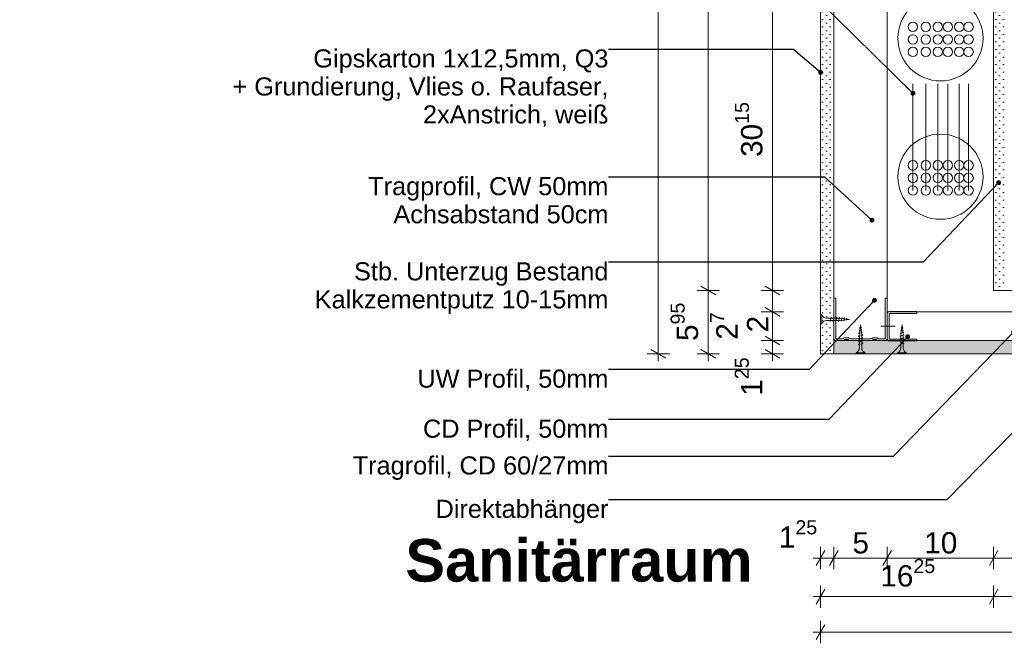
# Model space of a CAD drawing. Header units: metres. Extents: x 0 to 114, y 1 to 7.
# Tile 13 of 50: x 2.477 to 3.402, y 3.374 to 3.96. Entities that reach past the tile are written whole.
import ezdxf

# ---------------------------------------------------------------- set-up
doc = ezdxf.new("R2010")
doc.units = ezdxf.units.M
doc.header["$MEASUREMENT"] = 0
for name, pattern in [('Punktlinie eng', [0.0075, 0.0025, -0.005]), ('Strichlinie eng', [0.023, 0.015, -0.008]), ('VERDECKT', [0.005625, 0.00375, -0.001875])]:
    doc.linetypes.add(name, pattern=pattern)
for name, color, linetype in [('152 - Bemaßung_ Beschriftung.Ausbau', 7, 'Continuous'), ('301 - Elemente.Linie', 7, 'Continuous'), ('608 - Struktur.Träger', 7, 'Continuous'), ('653 - Abdeckung.TB Verkofferung', 7, 'Continuous'), ('Neubau_152 - Bemaßung_ Beschriftung.Ausbau', 7, 'Continuous'), ('Neubau_653 - Abdeckung.TB Verkofferung', 7, 'Continuous'), ('Neubau_660 - Unterkonstruktion.Trockenbau', 7, 'Continuous')]:
    doc.layers.add(name, color=color, linetype=linetype)
doc.styles.add('ERSTELLTER_STIL_1', font='txt')
doc.styles.add('ERSTELLTER_STIL_2', font='txt')
doc.dimstyles.new('ERSTELLTER_STIL__1', dxfattribs={"dimtxt": 0.02, "dimasz": 0.01064, "dimexe": 0.18, "dimexo": 0.0625, "dimgap": 0, "dimtad": 1, "dimtih": 1, "dimtoh": 1, "dimzin": 0, "dimdsep": 46, "dimtxsty": 'ERSTELLTER_STIL_1', "dimblk": 'ARROWHEAD_2', "dimblk1": 'ARROWHEAD_2', "dimblk2": 'ARROWHEAD_2', "dimcen": 0.09, "dimse1": 1, "dimse2": 1, "dimclrd": 7, "dimclre": 7, "dimclrt": 7, "dimazin": 0, "dimtfac": 1, "dimtdec": 4, "dimtmove": 0, "dimatfit": 3, "dimfxl": 1, "dimtolj": 1, "dimtzin": 0, "dimarcsym": 0})
doc.dimstyles.new('ERSTELLTER_STIL__2', dxfattribs={"dimtxt": 0.02, "dimasz": 0.01064, "dimexe": 0.18, "dimexo": 0.0625, "dimgap": 0, "dimtad": 1, "dimzin": 0, "dimdsep": 46, "dimtxsty": 'ERSTELLTER_STIL_1', "dimblk": 'ARROWHEAD_2', "dimblk1": 'ARROWHEAD_2', "dimblk2": 'ARROWHEAD_2', "dimcen": 0.09, "dimse1": 1, "dimse2": 1, "dimclrd": 7, "dimclre": 7, "dimclrt": 7, "dimazin": 0, "dimtfac": 1, "dimtdec": 4, "dimtmove": 0, "dimatfit": 3, "dimfxl": 1, "dimtolj": 1, "dimtzin": 0, "dimarcsym": 0})
doc.dimstyles.new('ERSTELLTER_STIL__3', dxfattribs={"dimtxt": 0.18, "dimasz": 0.00912, "dimexe": 0.18, "dimexo": 0.0625, "dimgap": 0, "dimtad": 0, "dimtih": 1, "dimtoh": 1, "dimdec": 4, "dimzin": 0, "dimdsep": 46, "dimcen": 0.09, "dimadec": 0, "dimazin": 0, "dimtfac": 1, "dimtdec": 4, "dimtmove": 0, "dimatfit": 3, "dimldrblk": 'ARROWHEAD_11', "dimfxl": 1, "dimtolj": 1, "dimtzin": 0, "dimarcsym": 0})
pattern_1 = [(45, (0, 0), (-0.003535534, 0.003535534), [0, -0.005])]

# ---------------------------------------------------------------- blocks, each defined once
blk = doc.blocks.new('*D236')
at = {"layer": '152 - Bemaßung_ Beschriftung.Ausbau', "color": 7, "linetype": 'Continuous', "lineweight": 5}
for p, q in [((3.17737, 3.66204), (3.19137, 3.65396)), ((3.19487, 3.658), (3.17387, 3.658)), ((3.18437, 3.6455), (3.18437, 3.658)), ((3.19487, 3.6455), (3.17387, 3.6455)), ((3.17737, 3.64954), (3.19137, 3.64146)), ((3.18437, 3.63865), (3.18437, 3.6455))]:
    blk.add_line(p, q, dxfattribs=at)
at = {"layer": '152 - Bemaßung_ Beschriftung.Ausbau', "color": 7, "lineweight": 5, "insert": (3.18058, 3.60624), "char_height": 0.02, "attachment_point": 7, "rotation": 90, "style": 'ERSTELLTER_STIL_1'}
blk.add_mtext('\\A1;{\\pql;\\fArial|b0|i0|c0|p38;1\\fArial|b0|i0|c0|p38;\\A1{\\H.66x;\\S25^  ;}}', dxfattribs=at)
blk = doc.blocks.new('ARROWHEAD_2')
at = {"color": 0, "linetype": 'Continuous', "lineweight": 0}
for p, q in [((0, 0), (-1, 0)), ((-0.378, -0.655), (0.378, 0.655))]:
    blk.add_line(p, q, dxfattribs=at)
blk = doc.blocks.new('*D237')
at = {"layer": '152 - Bemaßung_ Beschriftung.Ausbau', "color": 7, "linetype": 'Continuous', "lineweight": 5}
for p, q in [((3.19487, 3.685), (3.17387, 3.685)), ((3.17737, 3.68904), (3.19137, 3.68096)), ((3.18437, 3.658), (3.18437, 3.685)), ((3.17737, 3.66204), (3.19137, 3.65396)), ((3.19487, 3.658), (3.17387, 3.658))]:
    blk.add_line(p, q, dxfattribs=at)
at = {"layer": '152 - Bemaßung_ Beschriftung.Ausbau', "color": 7, "lineweight": 5, "char_height": 0.02, "attachment_point": 7, "rotation": 90, "style": 'ERSTELLTER_STIL_1'}
for s, insert in [('\\A1;{\\pql;\\fArial|b0|i0|c0|p38;2\\fArial|b0|i0|c0|p38;\\A1{\\H.66x;\\S7^  ;}}', (3.15737, 3.6589)), ('\\A1;{\\pql;\\fArial|b0|i0|c0|p38;2}', (3.18037, 3.66578))]:
    blk.add_mtext(s, dxfattribs=dict(at, insert=insert))
blk = doc.blocks.new('*D238')
at = {"layer": '152 - Bemaßung_ Beschriftung.Ausbau', "color": 7, "linetype": 'Continuous', "lineweight": 5}
for p, q in [((3.17737, 3.70904), (3.19137, 3.70096)), ((3.19487, 3.705), (3.17387, 3.705)), ((3.18437, 3.685), (3.18437, 3.705)), ((3.19487, 3.685), (3.17387, 3.685)), ((3.17737, 3.68904), (3.19137, 3.68096))]:
    blk.add_line(p, q, dxfattribs=at)
blk = doc.blocks.new('*D239')
at = {"layer": '152 - Bemaßung_ Beschriftung.Ausbau', "color": 7, "linetype": 'Continuous', "lineweight": 5}
for p, q in [((3.19487, 4.0065), (3.17387, 4.0065)), ((3.17737, 4.01054), (3.19137, 4.00246)), ((3.18437, 3.705), (3.18437, 4.0065)), ((3.17737, 3.70904), (3.19137, 3.70096)), ((3.19487, 3.705), (3.17387, 3.705))]:
    blk.add_line(p, q, dxfattribs=at)
at = {"layer": '152 - Bemaßung_ Beschriftung.Ausbau', "color": 7, "lineweight": 5, "insert": (3.18071, 3.83056), "char_height": 0.02, "attachment_point": 7, "rotation": 90, "style": 'ERSTELLTER_STIL_1'}
blk.add_mtext('\\A1;{\\pql;\\fArial|b0|i0|c0|p38;30\\fArial|b0|i0|c0|p38;\\A1{\\H.66x;\\S15^  ;}}', dxfattribs=at)
blk = doc.blocks.new('*D241')
at = {"layer": '152 - Bemaßung_ Beschriftung.Ausbau', "color": 7, "linetype": 'Continuous', "lineweight": 5}
for p, q in [((3.11705, 3.70904), (3.13105, 3.70096)), ((3.13455, 3.705), (3.11355, 3.705)), ((3.12405, 3.6455), (3.12405, 3.705)), ((3.13455, 3.6455), (3.11355, 3.6455)), ((3.11705, 3.64954), (3.13105, 3.64146)), ((3.12405, 3.63865), (3.12405, 3.6455))]:
    blk.add_line(p, q, dxfattribs=at)
at = {"layer": '152 - Bemaßung_ Beschriftung.Ausbau', "color": 7, "lineweight": 5, "insert": (3.12038, 3.65764), "char_height": 0.02, "attachment_point": 7, "rotation": 90, "style": 'ERSTELLTER_STIL_1'}
blk.add_mtext('\\A1;{\\pql;\\fArial|b0|i0|c0|p38;5\\fArial|b0|i0|c0|p38;\\A1{\\H.66x;\\S95^  ;}}', dxfattribs=at)
blk = doc.blocks.new('*D242')
at = {"layer": '152 - Bemaßung_ Beschriftung.Ausbau', "color": 7, "linetype": 'Continuous', "lineweight": 5}
for p, q in [((3.13455, 4.355), (3.11355, 4.355)), ((3.13105, 4.35096), (3.11705, 4.35904)), ((3.12405, 4.355), (3.12405, 4.36185)), ((3.12405, 3.705), (3.12405, 4.355)), ((3.11705, 3.70904), (3.13105, 3.70096)), ((3.13455, 3.705), (3.11355, 3.705))]:
    blk.add_line(p, q, dxfattribs=at)
at = {"layer": '152 - Bemaßung_ Beschriftung.Ausbau', "color": 7, "lineweight": 5, "insert": (3.12005, 4.01482), "char_height": 0.02, "attachment_point": 7, "rotation": 90, "style": 'ERSTELLTER_STIL_1'}
blk.add_mtext('\\A1;{\\pql;\\fArial|b0|i0|c0|p38;65}', dxfattribs=at)
blk = doc.blocks.new('*D243')
at = {"layer": '152 - Bemaßung_ Beschriftung.Ausbau', "color": 7, "linetype": 'Continuous', "lineweight": 5}
for p, q in [((3.08758, 4.355), (3.06658, 4.355)), ((3.08408, 4.35096), (3.07008, 4.35904)), ((3.07708, 4.355), (3.07708, 4.36185)), ((3.07708, 3.6455), (3.07708, 4.355)), ((3.08758, 3.6455), (3.06658, 3.6455)), ((3.07008, 3.64954), (3.08408, 3.64146)), ((3.07708, 3.63865), (3.07708, 3.6455))]:
    blk.add_line(p, q, dxfattribs=at)
at = {"layer": '152 - Bemaßung_ Beschriftung.Ausbau', "color": 7, "lineweight": 5, "insert": (3.07341, 3.97506), "char_height": 0.02, "attachment_point": 7, "rotation": 90, "style": 'ERSTELLTER_STIL_1'}
blk.add_mtext('\\A1;{\\pql;\\fArial|b0|i0|c0|p38;70\\fArial|b0|i0|c0|p38;\\A1{\\H.66x;\\S95^  ;}}', dxfattribs=at)
blk = doc.blocks.new('*D244')
at = {"layer": '152 - Bemaßung_ Beschriftung.Ausbau', "color": 7, "linetype": 'Continuous', "lineweight": 5}
for p, q in [((3.23361, 3.46075), (3.22553, 3.44675)), ((3.22957, 3.44325), (3.22957, 3.46425)), ((3.24611, 3.46075), (3.23803, 3.44675)), ((3.24207, 3.44325), (3.24207, 3.46425)), ((3.22272, 3.45375), (3.22957, 3.45375)), ((3.22957, 3.45375), (3.24207, 3.45375))]:
    blk.add_line(p, q, dxfattribs=at)
at = {"layer": '152 - Bemaßung_ Beschriftung.Ausbau', "color": 7, "lineweight": 5, "insert": (3.19031, 3.45754), "char_height": 0.02, "attachment_point": 7, "style": 'ERSTELLTER_STIL_1'}
blk.add_mtext('\\A1;{\\pql;\\fArial|b0|i0|c0|p38;1\\fArial|b0|i0|c0|p38;\\A1{\\H.66x;\\S25^  ;}}', dxfattribs=at)
blk = doc.blocks.new('*D245')
at = {"layer": '152 - Bemaßung_ Beschriftung.Ausbau', "color": 7, "linetype": 'Continuous', "lineweight": 5}
for p, q in [((3.24611, 3.46075), (3.23803, 3.44675)), ((3.24207, 3.44325), (3.24207, 3.46425)), ((3.29611, 3.46075), (3.28803, 3.44675)), ((3.29207, 3.44325), (3.29207, 3.46425)), ((3.24207, 3.45375), (3.29207, 3.45375))]:
    blk.add_line(p, q, dxfattribs=at)
at = {"layer": '152 - Bemaßung_ Beschriftung.Ausbau', "color": 7, "lineweight": 5, "insert": (3.25948, 3.45775), "char_height": 0.02, "attachment_point": 7, "style": 'ERSTELLTER_STIL_1'}
blk.add_mtext('\\A1;{\\pql;\\fArial|b0|i0|c0|p38;5}', dxfattribs=at)
blk = doc.blocks.new('*D246')
at = {"layer": '152 - Bemaßung_ Beschriftung.Ausbau', "color": 7, "linetype": 'Continuous', "lineweight": 5}
for p, q in [((3.29611, 3.46075), (3.28803, 3.44675)), ((3.29207, 3.44325), (3.29207, 3.46425)), ((3.39611, 3.46075), (3.38803, 3.44675)), ((3.39207, 3.44325), (3.39207, 3.46425)), ((3.29207, 3.45375), (3.39207, 3.45375))]:
    blk.add_line(p, q, dxfattribs=at)
at = {"layer": '152 - Bemaßung_ Beschriftung.Ausbau', "color": 7, "lineweight": 5, "insert": (3.32689, 3.45775), "char_height": 0.02, "attachment_point": 7, "style": 'ERSTELLTER_STIL_1'}
blk.add_mtext('\\A1;{\\pql;\\fArial|b0|i0|c0|p38;10}', dxfattribs=at)
blk = doc.blocks.new('*D247')
at = {"layer": '152 - Bemaßung_ Beschriftung.Ausbau', "color": 7, "linetype": 'Continuous', "lineweight": 5}
for p, q in [((3.39611, 3.46075), (3.38803, 3.44675)), ((3.39207, 3.44325), (3.39207, 3.46425)), ((3.61611, 3.46075), (3.60803, 3.44675)), ((3.61207, 3.44325), (3.61207, 3.46425)), ((3.39207, 3.45375), (3.61207, 3.45375))]:
    blk.add_line(p, q, dxfattribs=at)
at = {"layer": '152 - Bemaßung_ Beschriftung.Ausbau', "color": 7, "lineweight": 5, "insert": (3.48689, 3.45775), "char_height": 0.02, "attachment_point": 7, "style": 'ERSTELLTER_STIL_1'}
blk.add_mtext('\\A1;{\\pql;\\fArial|b0|i0|c0|p38;22}', dxfattribs=at)
blk = doc.blocks.new('*D249')
at = {"layer": '152 - Bemaßung_ Beschriftung.Ausbau', "color": 7, "linetype": 'Continuous', "lineweight": 5}
for p, q in [((3.23361, 3.4245), (3.22553, 3.4105)), ((3.22957, 3.407), (3.22957, 3.428)), ((3.39611, 3.4245), (3.38803, 3.4105)), ((3.39207, 3.407), (3.39207, 3.428)), ((3.22272, 3.4175), (3.22957, 3.4175)), ((3.22957, 3.4175), (3.39207, 3.4175))]:
    blk.add_line(p, q, dxfattribs=at)
at = {"layer": '152 - Bemaßung_ Beschriftung.Ausbau', "color": 7, "lineweight": 5, "insert": (3.28562, 3.42117), "char_height": 0.02, "attachment_point": 7, "style": 'ERSTELLTER_STIL_1'}
blk.add_mtext('\\A1;{\\pql;\\fArial|b0|i0|c0|p38;16\\fArial|b0|i0|c0|p38;\\A1{\\H.66x;\\S25^  ;}}', dxfattribs=at)
blk = doc.blocks.new('*D250')
at = {"layer": '152 - Bemaßung_ Beschriftung.Ausbau', "color": 7, "linetype": 'Continuous', "lineweight": 5}
for p, q in [((3.39611, 3.4245), (3.38803, 3.4105)), ((3.39207, 3.407), (3.39207, 3.428)), ((3.61611, 3.4245), (3.60803, 3.4105)), ((3.61207, 3.407), (3.61207, 3.428)), ((3.39207, 3.4175), (3.61207, 3.4175))]:
    blk.add_line(p, q, dxfattribs=at)
at = {"layer": '152 - Bemaßung_ Beschriftung.Ausbau', "color": 7, "lineweight": 5, "insert": (3.48689, 3.4215), "char_height": 0.02, "attachment_point": 7, "style": 'ERSTELLTER_STIL_1'}
blk.add_mtext('\\A1;{\\pql;\\fArial|b0|i0|c0|p38;22}', dxfattribs=at)
blk = doc.blocks.new('*D252')
at = {"layer": '152 - Bemaßung_ Beschriftung.Ausbau', "color": 7, "linetype": 'Continuous', "lineweight": 5}
for p, q in [((3.22957, 3.37363), (3.22957, 3.39463)), ((3.96208, 3.37363), (3.96208, 3.39463)), ((3.22272, 3.38413), (3.22957, 3.38413)), ((3.23361, 3.39113), (3.22553, 3.37713)), ((3.22957, 3.38413), (3.96208, 3.38413)), ((3.95804, 3.37713), (3.96613, 3.39113)), ((3.96208, 3.38413), (3.96893, 3.38413))]:
    blk.add_line(p, q, dxfattribs=at)
at = {"layer": '152 - Bemaßung_ Beschriftung.Ausbau', "color": 7, "lineweight": 5, "insert": (3.57063, 3.38778), "char_height": 0.02, "attachment_point": 7, "style": 'ERSTELLTER_STIL_1'}
blk.add_mtext('\\A1;{\\pql;\\fArial|b0|i0|c0|p38;73\\fArial|b0|i0|c0|p38;\\A1{\\H.66x;\\S25^  ;}}', dxfattribs=at)
blk = doc.blocks.new('ARROWHEAD_11')
at = {"color": 0, "linetype": 'Continuous', "lineweight": 0}
blk.add_line((0, 0), (-1, 0), dxfattribs=at)
at = {"color": 0, "linetype": 'Continuous', "lineweight": 0, "const_width": 0.25, "flags": 128}
blk.add_lwpolyline([(-0.125, 0, 1), (0.125, 0, 1)], format="xyb", close=True, dxfattribs=at)

msp = doc.modelspace()

# ---------------------------------------------------------------- hatches: boundary and pattern name
at = {"layer": '608 - Struktur.Träger', "linetype": 'Continuous', "lineweight": 5}
h = msp.add_hatch(dxfattribs=at)
h.set_pattern_fill('Gips_0010', style=0, pattern_type=2)
h.set_pattern_definition(pattern_1)
h.paths.add_polyline_path([(3.39207, 3.992), (3.39207, 3.705), (3.40207, 3.705), (3.40207, 3.715), (3.40207, 3.992)])
at = {"layer": 'Neubau_653 - Abdeckung.TB Verkofferung', "linetype": 'Continuous', "lineweight": 5}
h = msp.add_hatch(dxfattribs=at)
h.set_pattern_fill('Gips_0010', style=0, pattern_type=2)
h.set_pattern_definition(pattern_1)
h.paths.add_polyline_path([(3.22957, 4.042), (3.22957, 3.6455), (3.24207, 3.6455), (3.24207, 4.042)])
h = msp.add_hatch(dxfattribs=at)
h.set_pattern_fill('Gips_0010', style=0, pattern_type=2)
h.set_pattern_definition(pattern_1)
h.paths.add_polyline_path([(3.24207, 3.6455), (3.95707, 3.6455), (3.95707, 3.658), (3.29207, 3.658), (3.24207, 3.658)])

# ---------------------------------------------------------------- linework, layer by layer
at = {"layer": '301 - Elemente.Linie', "color": 1, "linetype": 'VERDECKT', "lineweight": 5}
for p, q in [((3.26675, 3.67014), (3.26707, 3.6727)), ((3.26736, 3.67035), (3.26707, 3.6727)), ((3.26507, 3.6623), (3.26538, 3.66248)), ((3.26507, 3.6623), (3.26538, 3.66199)), ((3.26528, 3.66486), (3.26559, 3.66505)), ((3.26528, 3.66486), (3.26559, 3.66455)), ((3.26538, 3.66199), (3.26875, 3.66312)), ((3.26559, 3.66455), (3.2684, 3.66549)), ((3.26575, 3.66738), (3.26606, 3.66756)), ((3.26575, 3.66738), (3.26606, 3.66706)), ((3.26594, 3.6637), (3.26607, 3.66471)), ((3.26594, 3.66267), (3.26594, 3.6637)), ((3.26594, 3.66007), (3.26594, 3.66217)), ((3.26606, 3.66706), (3.26803, 3.66772)), ((3.26613, 3.66523), (3.26637, 3.66717)), ((3.26622, 3.66989), (3.26653, 3.67007)), ((3.26622, 3.66989), (3.26653, 3.66957)), ((3.26644, 3.66768), (3.26668, 3.66962)), ((3.26653, 3.66957), (3.2677, 3.66997)), ((3.26764, 3.66809), (3.26742, 3.66987)), ((3.26801, 3.67015), (3.2677, 3.67046)), ((3.26801, 3.67015), (3.2677, 3.66997)), ((3.26793, 3.66583), (3.2677, 3.66761)), ((3.26819, 3.6637), (3.26799, 3.66535)), ((3.26835, 3.6679), (3.26803, 3.66822)), ((3.26835, 3.6679), (3.26803, 3.66772)), ((3.26819, 3.6637), (3.26819, 3.66343)), ((3.26819, 3.66293), (3.26819, 3.66083)), ((3.26872, 3.66568), (3.2684, 3.66599)), ((3.26872, 3.66568), (3.2684, 3.66549)), ((3.26907, 3.6633), (3.26875, 3.66362)), ((3.26907, 3.6633), (3.26875, 3.66312)), ((3.26507, 3.6597), (3.26538, 3.65988)), ((3.26507, 3.6597), (3.26538, 3.65939)), ((3.26507, 3.6571), (3.26538, 3.65728)), ((3.26507, 3.6571), (3.26538, 3.65679)), ((3.26507, 3.6545), (3.26538, 3.65468)), ((3.26507, 3.6545), (3.26538, 3.65419)), ((3.26538, 3.65939), (3.26875, 3.66052)), ((3.26538, 3.65679), (3.26875, 3.65792)), ((3.26538, 3.65419), (3.26875, 3.65532)), ((3.26594, 3.65747), (3.26594, 3.65957)), ((3.26594, 3.65487), (3.26594, 3.65697)), ((3.26594, 3.651), (3.26594, 3.65437)), ((3.26819, 3.66033), (3.26819, 3.65823)), ((3.26819, 3.65773), (3.26819, 3.65563)), ((3.26819, 3.65513), (3.26819, 3.651)), ((3.26907, 3.6607), (3.26875, 3.66102)), ((3.26907, 3.6607), (3.26875, 3.66052)), ((3.26907, 3.6581), (3.26875, 3.65842)), ((3.26907, 3.6581), (3.26875, 3.65792)), ((3.26907, 3.6555), (3.26875, 3.65582)), ((3.26907, 3.6555), (3.26875, 3.65532)), ((3.26282, 3.6455), (3.26282, 3.6465)), ((3.27132, 3.6465), (3.26282, 3.6465)), ((3.27132, 3.6455), (3.26282, 3.6455)), ((3.27132, 3.6455), (3.27132, 3.6465))]:
    msp.add_line(p, q, dxfattribs=at)
at = {"layer": '301 - Elemente.Linie', "color": 92, "linetype": 'Strichlinie eng', "lineweight": 35, "true_color": 0x00be00, "flags": 128}
msp.add_lwpolyline([(1.35407, 4.0405), (3.30087, 4.0405), (3.30087, 3.99067), (3.39139, 3.99067), (3.39139, 3.94067)], dxfattribs=at)
at = {"layer": '301 - Elemente.Linie', "color": 1, "linetype": 'VERDECKT', "lineweight": 5}
for centre, start, end in [((3.26102, 3.65108), 291.38367, 359.0609), ((3.27311, 3.65108), 180.93916, 248.61639)]:
    msp.add_arc(centre, 0.00492, start, end, dxfattribs=at)
at = {"layer": '608 - Struktur.Träger', "color": 7, "linetype": 'Continuous', "lineweight": 5}
for p, q in [((3.39207, 3.992), (3.39207, 3.705)), ((3.39207, 3.705), (3.61207, 3.705))]:
    msp.add_line(p, q, dxfattribs=at)
at = {"layer": '653 - Abdeckung.TB Verkofferung', "color": 92, "linetype": 'Punktlinie eng', "lineweight": 18, "true_color": 0x00be00, "flags": 128}
for points in [[(3.31624, 3.79911), (3.31624, 3.95278)], [(3.32838, 3.79911), (3.32838, 3.95278)], [(3.33958, 3.79911), (3.33958, 3.95278)], [(3.34906, 3.79911), (3.34906, 3.95278)], [(3.35962, 3.79911), (3.35962, 3.95278)], [(3.36853, 3.79911), (3.36853, 3.95278)]]:
    msp.add_lwpolyline(points, dxfattribs=at)
at = {"layer": '653 - Abdeckung.TB Verkofferung', "color": 1, "linetype": 'Continuous', "lineweight": 9, "flags": 128}
msp.add_lwpolyline([(3.95707, 3.685), (3.29207, 3.685), (3.29207, 3.658), (3.95707, 3.658)], close=True, dxfattribs=at)
msp.add_lwpolyline([(3.28619, 3.6715), (3.29952, 3.6715)], dxfattribs=at)
at = {"layer": '653 - Abdeckung.TB Verkofferung', "color": 92, "linetype": 'Continuous', "lineweight": 13, "true_color": 0x00be00}
for centre in [(3.31624, 3.95278), (3.32838, 3.95278), (3.33958, 3.95278), (3.34906, 3.95278), (3.35962, 3.95278), (3.36853, 3.95278), (3.31624, 3.94099), (3.32838, 3.94099), (3.33958, 3.94099), (3.34906, 3.94099), (3.35962, 3.94099), (3.36853, 3.94099), (3.31624, 3.92923), (3.32838, 3.92923), (3.33958, 3.92923), (3.34906, 3.92923), (3.35962, 3.92923), (3.36853, 3.92923), (3.31624, 3.82267), (3.32838, 3.82267), (3.33958, 3.82267), (3.34906, 3.82267), (3.35962, 3.82267), (3.36853, 3.82267), (3.31624, 3.81088), (3.32838, 3.81088), (3.33958, 3.81088), (3.34906, 3.81088), (3.35962, 3.81088), (3.36853, 3.81088), (3.31624, 3.79911), (3.32838, 3.79911), (3.33958, 3.79911), (3.34906, 3.79911), (3.35962, 3.79911), (3.36853, 3.79911)]:
    msp.add_circle(centre, 0.00445, dxfattribs=at)
at = {"layer": 'Neubau_152 - Bemaßung_ Beschriftung.Ausbau', "color": 1, "linetype": 'Continuous', "lineweight": 9}
for centre in [(3.34207, 3.942), (3.34207, 3.812)]:
    msp.add_circle(centre, 0.04, dxfattribs=at)
at = {"layer": 'Neubau_653 - Abdeckung.TB Verkofferung', "color": 1, "linetype": 'Continuous', "lineweight": 13, "flags": 128}
for points in [[(3.22957, 4.042), (3.22957, 3.6455), (3.24207, 3.6455), (3.24207, 4.042)], [(3.24207, 3.6455), (3.95707, 3.6455), (3.95707, 3.658), (3.29207, 3.658), (3.24207, 3.658)]]:
    msp.add_lwpolyline(points, close=True, dxfattribs=at)
at = {"layer": 'Neubau_653 - Abdeckung.TB Verkofferung', "color": 1, "linetype": 'Continuous', "lineweight": 5, "flags": 128}
msp.add_lwpolyline([(3.29207, 4.042), (3.29207, 3.685)], dxfattribs=at)
at = {"layer": 'Neubau_660 - Unterkonstruktion.Trockenbau', "color": 1, "linetype": 'Continuous', "lineweight": 5}
for p, q in [((3.23057, 3.68225), (3.23057, 3.67375)), ((3.23957, 3.68), (3.23857, 3.676)), ((3.24217, 3.68), (3.24117, 3.676)), ((3.24477, 3.68), (3.24377, 3.676)), ((3.24737, 3.68), (3.24637, 3.676)), ((3.24974, 3.67965), (3.24893, 3.67621)), ((3.25197, 3.67928), (3.25144, 3.67668)), ((3.25421, 3.67895), (3.25396, 3.67715)), ((3.30807, 3.6633), (3.30407, 3.6623)), ((3.30772, 3.66568), (3.30428, 3.66486)), ((3.30735, 3.6679), (3.30475, 3.66738)), ((3.30701, 3.67015), (3.30522, 3.66989)), ((3.30807, 3.6607), (3.30407, 3.6597)), ((3.30807, 3.6581), (3.30407, 3.6571)), ((3.30807, 3.6555), (3.30407, 3.6545)), ((3.31032, 3.6465), (3.30182, 3.6465))]:
    msp.add_line(p, q, dxfattribs=at)
at = {"layer": 'Neubau_660 - Unterkonstruktion.Trockenbau', "color": 1, "linetype": 'Continuous', "lineweight": 5, "flags": 128}
for points in [[(3.24207, 3.698), (3.24207, 3.66, 0.414214), (3.24407, 3.658), (3.24957, 3.658, 0.156603), (3.25163, 3.65866, -0.156603), (3.25268, 3.659), (3.25445, 3.659, -0.156603), (3.2555, 3.65866, 0.156603), (3.25757, 3.658), (3.27657, 3.658, 0.156603), (3.27863, 3.65866, -0.156603), (3.27968, 3.659), (3.28145, 3.659, -0.156603), (3.2825, 3.65866, 0.156603), (3.28457, 3.658), (3.29007, 3.658, 0.414214), (3.29207, 3.66), (3.29207, 3.698), (3.29032, 3.698), (3.29032, 3.66, -0.414214), (3.29007, 3.65975), (3.28457, 3.65975, -0.156603), (3.28352, 3.66009, 0.156603), (3.28145, 3.66075), (3.27968, 3.66075, 0.156603), (3.27761, 3.66009, -0.156603), (3.27657, 3.65975), (3.25757, 3.65975, -0.156603), (3.25652, 3.66009, 0.156603), (3.25445, 3.66075), (3.25268, 3.66075, 0.156603), (3.25061, 3.66009, -0.156603), (3.24957, 3.65975), (3.24407, 3.65975, -0.414214), (3.24382, 3.66), (3.24382, 3.698)], [(3.24763, 3.67688), (3.23507, 3.67688, 0.304192), (3.23057, 3.67375), (3.22957, 3.67375), (3.22957, 3.68225), (3.23057, 3.68225, 0.304191), (3.23507, 3.67913), (3.24763, 3.67913), (3.25677, 3.678)], [(3.32007, 3.65775), (3.29407, 3.65775, -0.414214), (3.29207, 3.65975), (3.29207, 3.68325, -0.414214), (3.29407, 3.68525), (3.32007, 3.68525), (3.32007, 3.6835), (3.29407, 3.6835, 0.414214), (3.29382, 3.68325), (3.29382, 3.65975, 0.414214), (3.29407, 3.6595), (3.32007, 3.6595)], [(3.30494, 3.66357), (3.30494, 3.651, -0.304192), (3.30182, 3.6465), (3.30182, 3.6455), (3.31032, 3.6455), (3.31032, 3.6465, -0.304191), (3.30719, 3.651), (3.30719, 3.66357), (3.30607, 3.6727)]]:
    msp.add_lwpolyline(points, format="xyb", close=True, dxfattribs=at)

# ---------------------------------------------------------------- texts
at = {"layer": '152 - Bemaßung_ Beschriftung.Ausbau', "color": 7, "linetype": 'Continuous', "lineweight": 9, "char_height": 0.017, "attachment_point": 3, "style": 'ERSTELLTER_STIL_1'}
for s, insert, line_spacing_factor in [('\\A1;{\\pqr;\\fArial|b0|i0|c0|p38;Gipskarton 1x12,5mm, Q3\\P\\pqr;\\fArial|b0|i0|c0|p38;+ Grundierung, Vlies o. Raufaser, \\P\\pqr;\\fArial|b0|i0|c0|p38;2xAnstrich, weiß}', (3.03034, 3.93161), 0.927842), ('\\A1;{\\pqr;\\fArial|b0|i0|c0|p38;Tragprofil, \\fArial|b0|i0|c0|p38;CW\\fArial|b0|i0|c0|p38; \\fArial|b0|i0|c0|p38;50\\fArial|b0|i0|c0|p38;mm\\P\\pqr;\\fArial|b0|i0|c0|p38;Achsabstand \\fArial|b0|i0|c0|p38;50\\fArial|b0|i0|c0|p38;cm}', (3.03034, 3.81161), 0.930826), ('\\A1;{\\pqr;\\fArial|b0|i0|c0|p38;Stb. Unterzug Bestand\\P\\pql;\\fArial|b0|i0|c0|p38;Kalkzementputz 10-15mm}', (3.03034, 3.73161), 0.9285)]:
    msp.add_mtext(s, dxfattribs=dict(at, insert=insert, line_spacing_factor=line_spacing_factor))
at = {"layer": '152 - Bemaßung_ Beschriftung.Ausbau', "color": 7, "linetype": 'Continuous', "lineweight": 9}
for s, insert, char_height, attachment_point, style in [('\\A1;{\\pqr;\\fArial|b0|i0|c0|p38;UW Profil, 50mm}', (3.03034, 3.63081), 0.017, 3, 'ERSTELLTER_STIL_1'), ('\\A1;{\\pqr;\\fArial|b0|i0|c0|p38;CD\\fArial|b0|i0|c0|p38; Profil, 50mm}', (3.03034, 3.58378), 0.017, 3, 'ERSTELLTER_STIL_1'), ('\\A1;{\\pqr;\\fArial|b0|i0|c0|p38;Trag\\fArial|b0|i0|c0|p38;rofil, \\fArial|b0|i0|c0|p38;CD 60/27\\fArial|b0|i0|c0|p38;mm}', (3.03034, 3.54924), 0.017, 3, 'ERSTELLTER_STIL_1'), ('\\A1;{\\pqr;\\fArial|b0|i0|c0|p38;Direktabhänger}', (3.03034, 3.50846), 0.017, 3, 'ERSTELLTER_STIL_1'), ('\\A1;{\\pql;\\fArial|b1|i0|c0|p38;Sanitärraum}', (2.83961, 3.43104), 0.04, 7, 'ERSTELLTER_STIL_2')]:
    msp.add_mtext(s, dxfattribs=dict(at, insert=insert, char_height=char_height, attachment_point=attachment_point, style=style))

# ---------------------------------------------------------------- dimensions: what is measured, and where the dimension line sits
at = {"layer": '152 - Bemaßung_ Beschriftung.Ausbau', "color": 7, "linetype": 'Continuous', "lineweight": 5}
for base, p1, p2, picture, middle in [((3.07708, 4.355), (3.24207, 3.6455), (3.39207, 4.355), '*D243', (3.06308, 4.02494)), ((3.12405, 4.355), (3.39207, 3.705), (3.39207, 4.355), '*D242', (3.11005, 4.03007)), ((3.18437, 4.0065), (3.39207, 3.705), (3.2242, 4.0065), '*D239', (3.17037, 3.88044)), ((3.12405, 3.705), (3.24207, 3.6455), (3.39207, 3.705), '*D241', (3.11005, 3.6999)), ((3.18437, 3.685), (3.33812, 3.658), (3.33763, 3.685), '*D237', (3.14737, 3.69354)), ((3.18437, 3.705), (3.33763, 3.685), (3.39207, 3.705), '*D238', (3.17037, 3.6734)), ((3.18437, 3.658), (3.24207, 3.6455), (3.33812, 3.658), '*D236', (3.17037, 3.6485))]:
    dim = msp.add_linear_dim(base=base, p1=p1, p2=p2, angle=90, dimstyle='ERSTELLTER_STIL__2', dxfattribs=at)
    dim.commit()
    dim.dimension.update_dxf_attribs({"geometry": picture, "text_midpoint": middle, "dimtype": 160, "text_rotation": 90})
for base, p1, p2, picture, middle in [((3.96208, 3.38413), (3.22957, 3.65217), (3.96208, 3.715), '*D252', (3.62051, 3.39813)), ((3.39207, 3.4175), (3.22957, 3.65217), (3.39207, 3.705), '*D249', (3.3355, 3.4315)), ((3.29207, 3.45375), (3.24207, 3.6455), (3.29207, 3.70127), '*D245', (3.2671, 3.46775)), ((3.39207, 3.45375), (3.29207, 3.70127), (3.39207, 3.705), '*D246', (3.34214, 3.46775)), ((3.61207, 3.45375), (3.39207, 3.705), (3.61207, 3.705), '*D247', (3.50214, 3.46775)), ((3.61207, 3.4175), (3.39207, 3.705), (3.61207, 3.705), '*D250', (3.50214, 3.4315)), ((3.24207, 3.45375), (3.22957, 3.65217), (3.24207, 3.6455), '*D244', (3.23257, 3.46775))]:
    dim = msp.add_linear_dim(base=base, p1=p1, p2=p2, dimstyle='ERSTELLTER_STIL__1', dxfattribs=at)
    dim.commit()
    dim.dimension.update_dxf_attribs({"geometry": picture, "text_midpoint": middle, "dimtype": 160})

# ---------------------------------------------------------------- leaders
at = {"layer": '152 - Bemaßung_ Beschriftung.Ausbau', "color": 7, "linetype": 'Continuous', "lineweight": 9, "annotation_type": 0, "has_hookline": 1, "hookline_direction": 1}
for points, text_width in [([(3.31624, 3.89045), (3.0508, 4.152), (3.02735, 4.152)], 0.26921), ([(3.22957, 3.90995), (3.20402, 3.93161), (3.03034, 3.93161)], 0.34937), ([(3.27778, 3.77112), (3.2334, 3.81161), (3.03034, 3.81161)], 0.2234), ([(3.39676, 3.8064), (3.32586, 3.73161), (3.03034, 3.73161)], 0.27237), ([(3.28018, 3.69592), (3.21896, 3.63081), (3.03034, 3.63081)], 0.17593), ([(3.50507, 3.66925), (3.34816, 3.50846), (3.03034, 3.50846)], 0.1607), ([(3.41079, 3.6661), (3.29782, 3.54924), (3.03034, 3.54924)], 0.23791), ([(3.31132, 3.66165), (3.23734, 3.58378), (3.03034, 3.58378)], 0.17134)]:
    msp.add_leader(points, dimstyle='ERSTELLTER_STIL__3', dxfattribs=dict(at, text_width=text_width))

doc.saveas('drawing.dxf')
